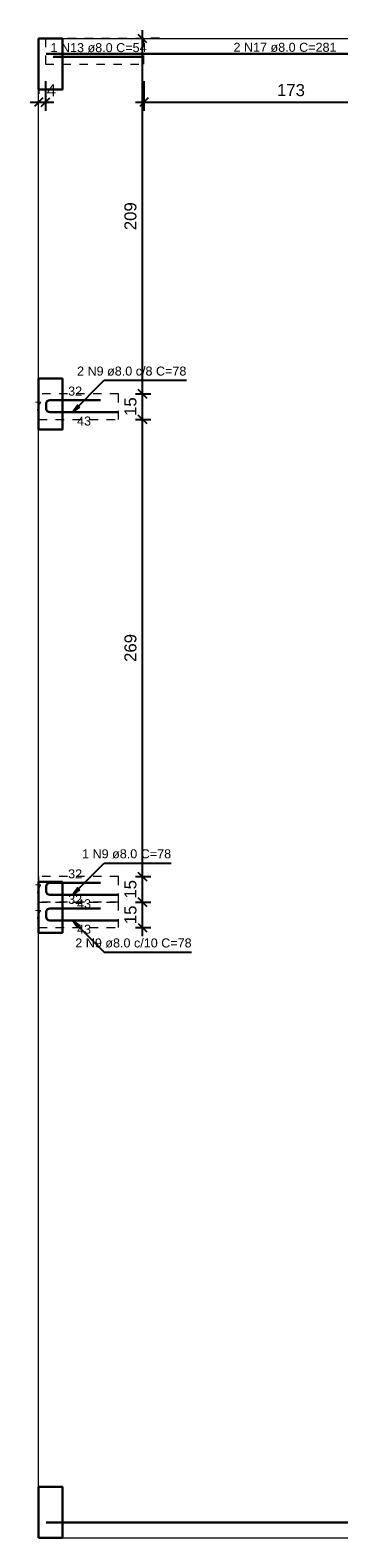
# Model space of a CAD drawing. Header units: millimetres. Extents: x 337 to 526, y -381 to -65.
# Tile 38 of 104: x 353.15 to 356.78, y -299.14 to -281.4. Entities that reach past the tile are written whole.
import ezdxf

# ---------------------------------------------------------------- set-up
doc = ezdxf.new("R2010")
doc.units = ezdxf.units.MM
doc.header["$MEASUREMENT"] = 0
doc.linetypes.add('Dashed', pattern=[0.75, 0.5, -0.25])
doc.layers.get('0').update_dxf_attribs({"lineweight": 5})
for name, color, linetype, lineweight in [('Descrição da armadura', 7, 'Continuous', 5), ('DT-Armadura positiva', 7, 'Continuous', 30), ('DT-Cotas', 7, 'Continuous', 5), ('DT-Indicações', 7, 'Continuous', 5), ('DT-Pontilhado', 7, 'Dashed', 5), ('FO-Pilares', 152, 'Continuous', 30), ('FO-Vigas', 1, 'Continuous', 20), ('Textos armaduras', 7, 'Continuous', 5)]:
    doc.layers.add(name, color=color, linetype=linetype, lineweight=lineweight)
doc.styles.add('Arial', font='arial.ttf')
doc.dimstyles.get("Standard").update_dxf_attribs({"dimtxt": 0.18, "dimasz": 0.18, "dimexe": 0.18, "dimexo": 0.0625, "dimgap": 0.09, "dimtad": 0, "dimtih": 1, "dimtoh": 1, "dimdec": 4, "dimzin": 0, "dimdsep": 46, "dimtxsty": 'Standard', "dimcen": 0.09, "dimadec": 0, "dimazin": 0, "dimtfac": 1, "dimtdec": 4, "dimtofl": 0, "dimtmove": 0, "dimatfit": 3, "dimfxl": 1, "dimtolj": 1, "dimtzin": 0, "dimarcsym": 0})
doc.dimstyles.new('UM_50.000000', dxfattribs={"dimtxt": 0.18, "dimasz": 0.1, "dimexe": 0.1, "dimexo": 0.2, "dimgap": 0, "dimtad": 1, "dimtih": 1, "dimtoh": 1, "dimdec": 1, "dimlfac": 50, "dimzin": 0, "dimdsep": 46, "dimtxsty": 'Standard', "dimcen": 0.09, "dimdle": 0.1, "dimadec": 1, "dimazin": 2, "dimtfac": 1, "dimtdec": 4, "dimtofl": 0, "dimtmove": 0, "dimatfit": 3, "dimfxl": 1, "dimtolj": 1, "dimarcsym": 0})

# ---------------------------------------------------------------- blocks, each defined once
blk = doc.blocks.new('_Oblique')
at = {"color": 0, "linetype": 'ByBlock', "lineweight": -2}
blk.add_line((-0.5, -0.5), (0.5, 0.5), dxfattribs=at)
blk = doc.blocks.new('*D240')
at = {"layer": 'Defpoints', "color": 0, "transparency": 16777216}
for p in [(353.329, -281.795), (353.249, -282.243), (353.329, -282.243)]:
    blk.add_point(p, dxfattribs=at)
at = {"layer": 'DT-Cotas', "color": 0, "lineweight": -2, "transparency": 16777216}
for p, q in [((353.249, -282.043), (353.249, -282.143)), ((353.329, -281.995), (353.329, -282.343)), ((353.149, -282.243), (353.429, -282.243))]:
    blk.add_line(p, q, dxfattribs=at)
at = {"layer": 'DT-Cotas', "color": 0, "lineweight": -2, "transparency": 16777216, "xscale": 0.1, "yscale": 0.1, "zscale": 0.1, "rotation": 180}
blk.add_blockref('_Oblique', (353.249, -282.243), dxfattribs=at)
at = {"layer": 'DT-Cotas', "color": 0, "lineweight": -2, "transparency": 16777216, "xscale": 0.1, "yscale": 0.1, "zscale": 0.1}
blk.add_blockref('_Oblique', (353.329, -282.243), dxfattribs=at)
at = {"layer": 'DT-Cotas', "color": 7, "transparency": 16777216, "insert": (353.399, -282.102), "char_height": 0.1412, "attachment_point": 5, "rotation": 0.0057, "style": 'Arial'}
blk.add_mtext('\\A1;4', dxfattribs=at)
blk = doc.blocks.new('*D241')
at = {"layer": 'Defpoints', "color": 0, "transparency": 16777216}
for p in [(354.489, -281.795), (357.949, -281.795), (357.949, -282.243)]:
    blk.add_point(p, dxfattribs=at)
at = {"layer": 'DT-Cotas', "color": 0, "lineweight": -2, "transparency": 16777216}
for p, q in [((354.489, -281.995), (354.489, -282.343)), ((357.949, -281.995), (357.949, -282.343)), ((354.389, -282.243), (358.049, -282.243))]:
    blk.add_line(p, q, dxfattribs=at)
at = {"layer": 'DT-Cotas', "color": 0, "lineweight": -2, "transparency": 16777216, "xscale": 0.1, "yscale": 0.1, "zscale": 0.1, "rotation": 180}
blk.add_blockref('_Oblique', (354.489, -282.243), dxfattribs=at)
at = {"layer": 'DT-Cotas', "color": 0, "lineweight": -2, "transparency": 16777216, "xscale": 0.1, "yscale": 0.1, "zscale": 0.1}
blk.add_blockref('_Oblique', (357.949, -282.243), dxfattribs=at)
at = {"layer": 'DT-Cotas', "color": 7, "transparency": 16777216, "insert": (356.219, -282.102), "char_height": 0.1412, "attachment_point": 5, "rotation": 0.0057, "style": 'Arial'}
blk.add_mtext('\\A1;173', dxfattribs=at)
blk = doc.blocks.new('*D243')
at = {"layer": 'Defpoints', "color": 0, "transparency": 16777216}
for p in [(354.189, -291.655), (354.471, -291.655), (354.189, -291.955)]:
    blk.add_point(p, dxfattribs=at)
at = {"layer": 'DT-Cotas', "color": 0, "lineweight": -2, "transparency": 16777216}
for p, q in [((354.471, -292.055), (354.471, -291.555)), ((354.389, -291.655), (354.571, -291.655)), ((354.389, -291.955), (354.571, -291.955))]:
    blk.add_line(p, q, dxfattribs=at)
at = {"layer": 'DT-Cotas', "color": 0, "lineweight": -2, "transparency": 16777216, "xscale": 0.1, "yscale": 0.1, "zscale": 0.1}
for p, rotation in [((354.471, -291.655), 90), ((354.471, -291.955), 270)]:
    blk.add_blockref('_Oblique', p, dxfattribs=dict(at, rotation=rotation))
at = {"layer": 'DT-Cotas', "color": 7, "transparency": 16777216, "insert": (354.33, -291.805), "char_height": 0.1412, "attachment_point": 5, "rotation": 90, "style": 'Arial'}
blk.add_mtext('\\A1;15', dxfattribs=at)
blk = doc.blocks.new('*D244')
at = {"layer": 'Defpoints', "color": 0, "transparency": 16777216}
for p in [(354.189, -291.355), (354.471, -291.355), (354.189, -291.655)]:
    blk.add_point(p, dxfattribs=at)
at = {"layer": 'DT-Cotas', "color": 0, "lineweight": -2, "transparency": 16777216}
for p, q in [((354.471, -291.755), (354.471, -291.255)), ((354.389, -291.355), (354.571, -291.355)), ((354.389, -291.655), (354.571, -291.655))]:
    blk.add_line(p, q, dxfattribs=at)
at = {"layer": 'DT-Cotas', "color": 0, "lineweight": -2, "transparency": 16777216, "xscale": 0.1, "yscale": 0.1, "zscale": 0.1}
for p, rotation in [((354.471, -291.355), 90), ((354.471, -291.655), 270)]:
    blk.add_blockref('_Oblique', p, dxfattribs=dict(at, rotation=rotation))
at = {"layer": 'DT-Cotas', "color": 7, "transparency": 16777216, "insert": (354.33, -291.505), "char_height": 0.1412, "attachment_point": 5, "rotation": 90, "style": 'Arial'}
blk.add_mtext('\\A1;15', dxfattribs=at)
blk = doc.blocks.new('*D245')
at = {"layer": 'Defpoints', "color": 0, "transparency": 16777216}
for p in [(354.189, -285.975), (354.471, -285.975), (354.189, -291.355)]:
    blk.add_point(p, dxfattribs=at)
at = {"layer": 'DT-Cotas', "color": 0, "lineweight": -2, "transparency": 16777216}
for p, q in [((354.471, -291.455), (354.471, -285.875)), ((354.389, -285.975), (354.571, -285.975)), ((354.389, -291.355), (354.571, -291.355))]:
    blk.add_line(p, q, dxfattribs=at)
at = {"layer": 'DT-Cotas', "color": 0, "lineweight": -2, "transparency": 16777216, "xscale": 0.1, "yscale": 0.1, "zscale": 0.1}
for p, rotation in [((354.471, -285.975), 90), ((354.471, -291.355), 270)]:
    blk.add_blockref('_Oblique', p, dxfattribs=dict(at, rotation=rotation))
at = {"layer": 'DT-Cotas', "color": 7, "transparency": 16777216, "insert": (354.33, -288.665), "char_height": 0.1412, "attachment_point": 5, "rotation": 90, "style": 'Arial'}
blk.add_mtext('\\A1;269', dxfattribs=at)
blk = doc.blocks.new('*D246')
at = {"layer": 'Defpoints', "color": 0, "transparency": 16777216}
for p in [(354.189, -285.675), (354.471, -285.675), (354.189, -285.975)]:
    blk.add_point(p, dxfattribs=at)
at = {"layer": 'DT-Cotas', "color": 0, "lineweight": -2, "transparency": 16777216}
for p, q in [((354.471, -286.075), (354.471, -285.575)), ((354.389, -285.675), (354.571, -285.675)), ((354.389, -285.975), (354.571, -285.975))]:
    blk.add_line(p, q, dxfattribs=at)
at = {"layer": 'DT-Cotas', "color": 0, "lineweight": -2, "transparency": 16777216, "xscale": 0.1, "yscale": 0.1, "zscale": 0.1}
for p, rotation in [((354.471, -285.675), 90), ((354.471, -285.975), 270)]:
    blk.add_blockref('_Oblique', p, dxfattribs=dict(at, rotation=rotation))
at = {"layer": 'DT-Cotas', "color": 7, "transparency": 16777216, "insert": (354.33, -285.825), "char_height": 0.1412, "attachment_point": 5, "rotation": 90, "style": 'Arial'}
blk.add_mtext('\\A1;15', dxfattribs=at)
blk = doc.blocks.new('*D247')
at = {"layer": 'Defpoints', "color": 0, "transparency": 16777216}
for p in [(354.471, -281.495), (354.471, -281.495), (354.189, -285.675)]:
    blk.add_point(p, dxfattribs=at)
at = {"layer": 'DT-Cotas', "color": 0, "lineweight": -2, "transparency": 16777216}
for p, q in [((354.471, -285.775), (354.471, -281.395)), ((354.671, -281.495), (354.571, -281.495)), ((354.389, -285.675), (354.571, -285.675))]:
    blk.add_line(p, q, dxfattribs=at)
at = {"layer": 'DT-Cotas', "color": 0, "lineweight": -2, "transparency": 16777216, "xscale": 0.1, "yscale": 0.1, "zscale": 0.1}
for p, rotation in [((354.471, -281.495), 90), ((354.471, -285.675), 270)]:
    blk.add_blockref('_Oblique', p, dxfattribs=dict(at, rotation=rotation))
at = {"layer": 'DT-Cotas', "color": 7, "transparency": 16777216, "insert": (354.33, -283.585), "char_height": 0.1412, "attachment_point": 5, "rotation": 90, "style": 'Arial'}
blk.add_mtext('\\A1;209', dxfattribs=at)

msp = doc.modelspace()

# ---------------------------------------------------------------- linework, layer by layer
at = {"layer": 'DT-Armadura positiva'}
for p, q in [((353.3388, -281.6755), (358.9588, -281.6755)), ((353.4188, -281.71), (354.4888, -281.71)), ((353.3388, -285.7899), (353.3388, -285.8499)), ((353.9788, -285.7499), (353.3788, -285.7499)), ((353.3788, -285.8899), (354.1888, -285.8899)), ((353.9788, -291.43), (353.3788, -291.43)), ((353.3388, -291.47), (353.3388, -291.53)), ((353.3788, -291.57), (354.1888, -291.57)), ((353.3388, -291.77), (353.3388, -291.83)), ((353.9788, -291.73), (353.3788, -291.73)), ((353.3788, -291.87), (354.1888, -291.87)), ((353.3388, -298.9555), (361.1788, -298.9555))]:
    msp.add_line(p, q, dxfattribs=at)
for centre, start, end in [((353.3788, -285.7899), 90, 180), ((353.3788, -285.8499), 180, 270), ((353.3788, -291.47), 90, 180), ((353.3788, -291.53), 180, 270), ((353.3788, -291.77), 90, 180), ((353.3788, -291.83), 180, 270)]:
    msp.add_arc(centre, 0.04, start, end, dxfattribs=at)
at = {"layer": 'DT-Pontilhado', "ltscale": 0.2}
for points in [[(353.3288, -281.4955), (353.3288, -281.7955), (354.4888, -281.7955), (354.4888, -281.4955), (353.3288, -281.4955)], [(353.2488, -285.6753), (353.2488, -285.9753), (354.1888, -285.9755), (354.1888, -285.6755), (353.2488, -285.6753)], [(353.2488, -291.3555), (353.2488, -291.6555), (354.1888, -291.6555), (354.1888, -291.3555), (353.2488, -291.3555)], [(353.2488, -291.6555), (353.2488, -291.9555), (354.1888, -291.9555), (354.1888, -291.6555), (353.2488, -291.6555)]]:
    msp.add_lwpolyline(points, close=True, dxfattribs=at)
at = {"layer": 'FO-Pilares'}
for points in [[(353.2488, -282.0955), (353.3888, -282.0955), (353.5288, -282.0955), (353.5288, -281.7955), (353.5288, -281.4955), (353.3888, -281.4955), (353.2488, -281.4955), (353.2488, -281.7955), (353.2488, -282.0955)], [(353.2488, -286.0953), (353.3888, -286.0953), (353.5288, -286.0953), (353.5288, -285.7953), (353.5288, -285.4953), (353.3888, -285.4953), (353.2488, -285.4953), (353.2488, -285.7953), (353.2488, -286.0953)], [(353.5288, -291.4153), (353.3888, -291.4153), (353.2488, -291.4153), (353.2488, -291.7153), (353.2488, -292.0153), (353.3888, -292.0153), (353.5288, -292.0153), (353.5288, -291.7153), (353.5288, -291.4153)], [(353.2488, -299.1355), (353.3888, -299.1355), (353.5288, -299.1355), (353.5288, -298.8355), (353.5288, -298.5355), (353.3888, -298.5355), (353.2488, -298.5355), (353.2488, -298.8355), (353.2488, -299.1355)]]:
    msp.add_lwpolyline(points, close=True, dxfattribs=at)
at = {"layer": 'FO-Vigas'}
for p, q in [((353.5288, -281.4955), (358.7688, -281.4955)), ((353.2488, -285.4953), (353.2488, -282.0955)), ((353.2488, -291.4153), (353.2488, -286.0953)), ((353.2488, -298.5355), (353.2488, -292.0153)), ((353.5288, -299.1355), (358.4488, -299.1355))]:
    msp.add_line(p, q, dxfattribs=at)

# ---------------------------------------------------------------- texts
at = {"layer": 'Descrição da armadura', "linetype": 'Continuous', "char_height": 0.1059, "line_spacing_factor": 0.798, "style": 'Arial'}
for s, insert, width, attachment_point in [('1 N13 ø8.0 C=54', (353.9538, -281.657), 2.267374, 8), ('2 N17 ø8.0 C=281', (356.1488, -281.6531), 2.43235, 8), ('2 N9 ø8.0 c/8 C=78', (354.9877, -285.4626), 2.580525, 9), ('1 N9 ø8.0 C=78', (354.8084, -291.1426), 2.102398, 9), ('2 N9 ø8.0 c/10 C=78', (355.0496, -292.1915), 2.745501, 9)]:
    msp.add_mtext(s, dxfattribs=dict(at, insert=insert, width=width, attachment_point=attachment_point))
at = {"layer": 'Textos armaduras', "linetype": 'Continuous', "char_height": 0.1059, "attachment_point": 7, "line_spacing_factor": 0.798, "style": 'Arial'}
for s, insert, width in [('32', (353.5963, -285.697), 0.329953), ('7', (353.2034, -285.8729), 0.164976), ('43', (353.7013, -286.0488), 0.329953), ('32', (353.5963, -291.377), 0.329953), ('7', (353.2034, -291.5529), 0.164976), ('32', (353.5963, -291.677), 0.329953), ('43', (353.7013, -291.7288), 0.329953), ('7', (353.2034, -291.8529), 0.164976), ('43', (353.7013, -292.0288), 0.329953)]:
    msp.add_mtext(s, dxfattribs=dict(at, insert=insert, width=width))

# ---------------------------------------------------------------- dimensions: what is measured, and where the dimension line sits
at = {"layer": 'DT-Cotas'}
for base, p1, p2, picture, middle in [((354.4712, -281.4955), (354.1888, -285.6753), (354.4712, -281.4955), '*D247', (354.33, -283.5854)), ((354.4712, -285.6753), (354.1888, -285.9755), (354.1888, -285.6753), '*D246', (354.33, -285.8254)), ((354.4712, -285.9755), (354.1888, -291.3555), (354.1888, -285.9755), '*D245', (354.33, -288.6655)), ((354.4712, -291.3555), (354.1888, -291.6555), (354.1888, -291.3555), '*D244', (354.33, -291.5055)), ((354.4712, -291.6555), (354.1888, -291.9555), (354.1888, -291.6555), '*D243', (354.33, -291.8055))]:
    dim = msp.add_linear_dim(base=base, p1=p1, p2=p2, angle=90, dimstyle='UM_50.000000', override={"dimtxt": 0.1412, "dimasz": 0.1, "dimexe": 0.1, "dimexo": 0.2, "dimtad": 1, "dimtih": 0, "dimtoh": 0, "dimdec": 1, "dimlfac": 50, "dimzin": 8, "dimtxsty": 'Arial', "dimblk": 'Oblique', "dimblk1": 'Oblique', "dimblk2": 'Oblique', "dimsah": 1, "dimdle": 0.1, "dimse1": 0, "dimse2": 0, "dimclrt": 7, "dimadec": 1, "dimazin": 3, "dimtmove": 2, "dimldrblk": 'Oblique'}, dxfattribs=at)
    dim.commit()
    dim.dimension.update_dxf_attribs({"geometry": picture, "text_midpoint": middle, "dimtype": 160, "text_rotation": 90})
for base, p1, p2, picture, middle in [((353.3288, -282.2432), (353.2488, -282.2432), (353.3288, -281.7955), '*D240', (353.3994, -282.102)), ((357.9488, -282.2432), (354.4888, -281.7955), (357.9488, -281.7955), '*D241', (356.2188, -282.102))]:
    dim = msp.add_linear_dim(base=base, p1=p1, p2=p2, dimstyle='UM_50.000000', override={"dimtxt": 0.1412, "dimasz": 0.1, "dimexe": 0.1, "dimexo": 0.2, "dimtad": 1, "dimtih": 0, "dimtoh": 0, "dimdec": 1, "dimlfac": 50, "dimzin": 8, "dimtxsty": 'Arial', "dimblk": 'Oblique', "dimblk1": 'Oblique', "dimblk2": 'Oblique', "dimsah": 1, "dimdle": 0.1, "dimse1": 0, "dimse2": 0, "dimclrt": 7, "dimadec": 1, "dimazin": 3, "dimtmove": 2, "dimldrblk": 'Oblique'}, dxfattribs=at)
    dim.commit()
    dim.dimension.update_dxf_attribs({"geometry": picture, "text_midpoint": middle, "dimtype": 160, "text_rotation": 0.00573})

# ---------------------------------------------------------------- leaders
at = {"layer": 'DT-Indicações'}
for points in [[(353.6456, -285.8899), (354.02, -285.5155), (354.9877, -285.5155)], [(353.6456, -291.57), (354.02, -291.1956), (354.8084, -291.1956)], [(353.6456, -291.87), (354.02, -292.2444), (355.0496, -292.2444)]]:
    msp.add_leader(points, dimstyle='Standard', override={"dimasz": 0.1, "dimldrblk": 'Closed'}, dxfattribs=at)

doc.saveas('drawing.dxf')
